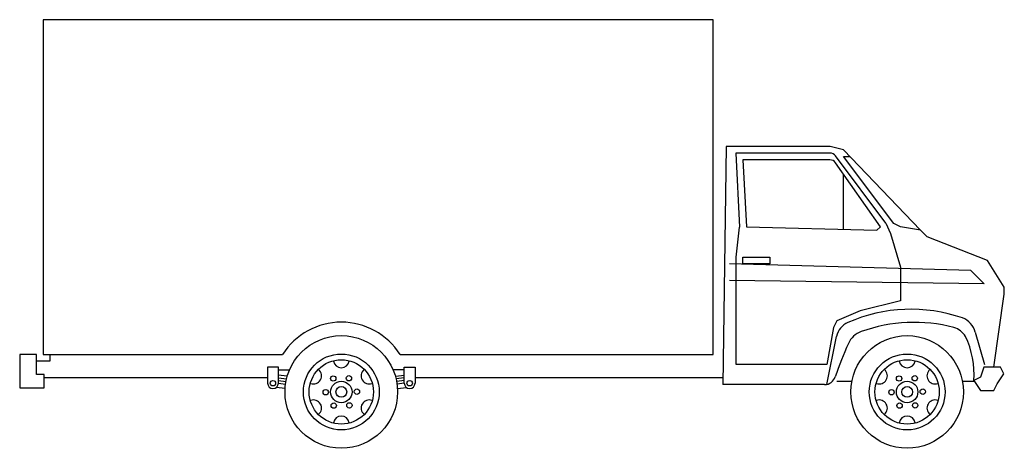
# Model space of a CAD drawing. Extents: x 305 to 569, y 639 to 754.
import ezdxf

# ---------------------------------------------------------------- set-up
doc = ezdxf.new("R2010")
doc.units = 0
doc.layers.get('0').update_dxf_attribs({"linetype": 'CONTINUOUS'})
doc.layers.add('CAR_DTL', color=7, linetype='CONTINUOUS')

msp = doc.modelspace()

# ---------------------------------------------------------------- linework, layer by layer
at = {"color": 0}
for p, q in [((311, 754), (311, 664.2)), ((491, 754), (311, 754)), ((491, 664.2), (491, 754)), ((494.5, 720), (493.6, 656.1)), ((522.4, 720), (494.5, 720)), ((526, 719.1), (522.4, 720)), ((546.7, 697.5), (526, 719.1)), ((526, 717.3), (527.8, 717.3)), ((539.5, 699.3), (526, 717.3)), ((499, 716.4), (499.9, 698.4)), ((522.36, 716.4), (499, 716.4)), ((535.9, 698.4), (523.84, 715.63)), ((526, 697.73), (526, 712.54)), ((499.9, 698.4), (535, 697.5)), ((535, 697.5), (535.9, 698.4)), ((541.3, 698.4), (539.5, 699.3)), ((546.7, 697.5), (541.3, 698.4)), ((548.5, 695.7), (546.7, 697.5)), ((564.7, 689.4), (548.5, 695.7)), ((569.2, 682.2), (564.7, 689.4)), ((566.4, 660.8), (569.2, 680.4)), ((569.2, 680.4), (569.2, 682.2)), ((304.7, 664.2), (304.7, 655.2)), ((309.2, 664.2), (304.7, 664.2)), ((311, 664.2), (375.33, 664.2)), ((406.87, 664.2), (491, 664.2)), ((371.3, 660.78), (371.3, 656.46)), ((410.9, 660.78), (410.9, 656.46)), ((568.2, 660.8), (563.7, 660.8)), ((567.3, 656.3), (569.1, 659)), ((569.1, 659), (568.2, 660.8)), ((371.3, 657.9), (311.3, 657.9)), ((493.6, 657.9), (410.9, 657.9)), ((520.94, 656.1), (493.6, 656.1)), ((524.2, 657), (528.26, 657)), ((557.94, 657), (561, 657)), ((561, 657.2), (562.8, 654.5)), ((566.4, 654.5), (567.3, 656.3)), ((304.7, 655.2), (311.3, 655.2)), ((376, 655.06), (373.58, 655.29)), ((406.2, 655.06), (408.62, 655.29)), ((562.8, 654.5), (566.4, 654.5))]:
    msp.add_line(p, q, dxfattribs=at)
for centre, radius in [((391.1, 654.12), 15.12), ((543.1, 654.12), 15.12), ((391.1, 654.12), 10.18), ((543.1, 654.12), 10.18), ((391.1, 654.12), 2.88), ((543.1, 654.12), 2.88)]:
    msp.add_circle(centre, radius, dxfattribs=at)
for centre, radius, start, end in [((522.36, 714.6), 1.8, 34.992, 90), ((391.1, 654.12), 18.72, 32.579, 147.421), ((544.98, 631.01), 41.78, 75.1836, 109.8714), ((532.38, 665.14), 5.4, 107.2036, 158.5235), ((554.14, 666.22), 5.4, 31.1061, 73.678), ((596.3, 634.55), 76.25, 154.7152, 161.9549), ((537.92, 658.95), 23.15, 355.6624, 25.7475), ((372.74, 656.46), 1.44, 180, 0), ((409.46, 656.46), 1.44, 180, 0), ((520.94, 659.1), 3, 270, 341.9549)]:
    msp.add_arc(centre, radius, start, end, dxfattribs=at)
at = {"layer": 'CAR_DTL', "color": 0}
for p, q in [((497.11, 718.2), (498.1, 698.31)), ((522.4, 718.2), (497.11, 718.2)), ((537.37, 699.43), (523.84, 717.48)), ((497.2, 690.3), (498.1, 698.31)), ((537.37, 699.43), (538.6, 696.6)), ((538.6, 696.6), (541.3, 687.6)), ((560.2, 686.7), (495.4, 688.5)), ((497.2, 661.5), (497.2, 690.3)), ((499, 688.5), (499, 690.3)), ((499, 690.3), (506.2, 690.3)), ((506.2, 688.5), (499, 688.5)), ((506.2, 690.3), (506.2, 688.5)), ((541.3, 687.6), (541.3, 678.6)), ((563.8, 683.1), (560.2, 686.7)), ((563.8, 683.1), (495.4, 684)), ((541.3, 678.6), (530.5, 675.9)), ((530.5, 675.9), (524.2, 673.2)), ((524.2, 673.2), (523.3, 671.4)), ((523.3, 671.4), (521.5, 661.5)), ((561.41, 670.17), (563.9, 661.5)), ((521.5, 656.1), (524.15, 669.04)), ((309.2, 658.8), (309.2, 664.2)), ((312.8, 664.2), (312.8, 662.4)), ((312.8, 662.4), (309.2, 662.4)), ((521.5, 661.5), (497.2, 661.5)), ((311.3, 658.8), (309.2, 658.8)), ((311.3, 655.2), (311.3, 658.8)), ((374.18, 660.78), (371.3, 660.78)), ((374.18, 656.46), (374.18, 660.78)), ((374.18, 660.06), (377.12, 660.06)), ((376.48, 658.33), (374.23, 658.62)), ((408.02, 660.06), (405.08, 660.06)), ((405.72, 658.33), (407.97, 658.62)), ((408.02, 660.78), (410.9, 660.78)), ((408.02, 656.46), (408.02, 660.78)), ((563.7, 660.8), (562.8, 658.1)), ((374.18, 657.9), (376.35, 657.62)), ((374.18, 657.18), (376.21, 656.92)), ((374.18, 656.46), (376.1, 656.21)), ((408.02, 657.9), (405.85, 657.62)), ((408.02, 657.18), (405.99, 656.92)), ((408.02, 656.46), (406.1, 656.21)), ((562.8, 658.1), (561, 657.2))]:
    msp.add_line(p, q, dxfattribs=at)
for centre, radius in [((391.1, 654.12), 8.64), ((543.1, 654.12), 8.64), ((372.74, 656.46), 0.72), ((388.94, 657.72), 0.72), ((393.14, 657.79), 0.72), ((409.46, 656.46), 0.72), ((540.94, 657.72), 0.72), ((545.14, 657.79), 0.72), ((386.9, 654.05), 0.72), ((391.1, 654.12), 1.44), ((395.3, 654.19), 0.72), ((538.9, 654.05), 0.72), ((543.1, 654.12), 1.44), ((547.3, 654.19), 0.72), ((389.06, 650.45), 0.72), ((393.26, 650.52), 0.72), ((541.06, 650.45), 0.72), ((545.26, 650.52), 0.72)]:
    msp.add_circle(centre, radius, dxfattribs=at)
for centre, radius, start, end in [((522.4, 716.4), 1.8, 36.8675, 90), ((544.09, 634.1), 42.2, 70.8417, 113.6433), ((529.42, 667.84), 5.4, 114.6113, 167.1957), ((556.17, 668.86), 5.4, 14.0362, 70.8417), ((391.1, 662.76), 2.16, 189.5941, 350.4059), ((543.1, 662.76), 2.16, 189.5941, 350.4059), ((383.62, 658.44), 2.16, 249.5941, 50.4059), ((398.58, 658.44), 2.16, 129.5941, 290.4059), ((535.62, 658.44), 2.16, 249.5941, 50.4059), ((550.58, 658.44), 2.16, 129.5941, 290.4059), ((383.62, 649.8), 2.16, 309.5941, 110.4059), ((398.58, 649.8), 2.16, 69.5941, 230.4059), ((535.62, 649.8), 2.16, 309.5941, 110.4059), ((550.58, 649.8), 2.16, 69.5941, 230.4059), ((391.1, 645.48), 2.16, 9.5941, 170.4059), ((543.1, 645.48), 2.16, 9.5941, 170.4059)]:
    msp.add_arc(centre, radius, start, end, dxfattribs=at)

doc.saveas('drawing.dxf')
